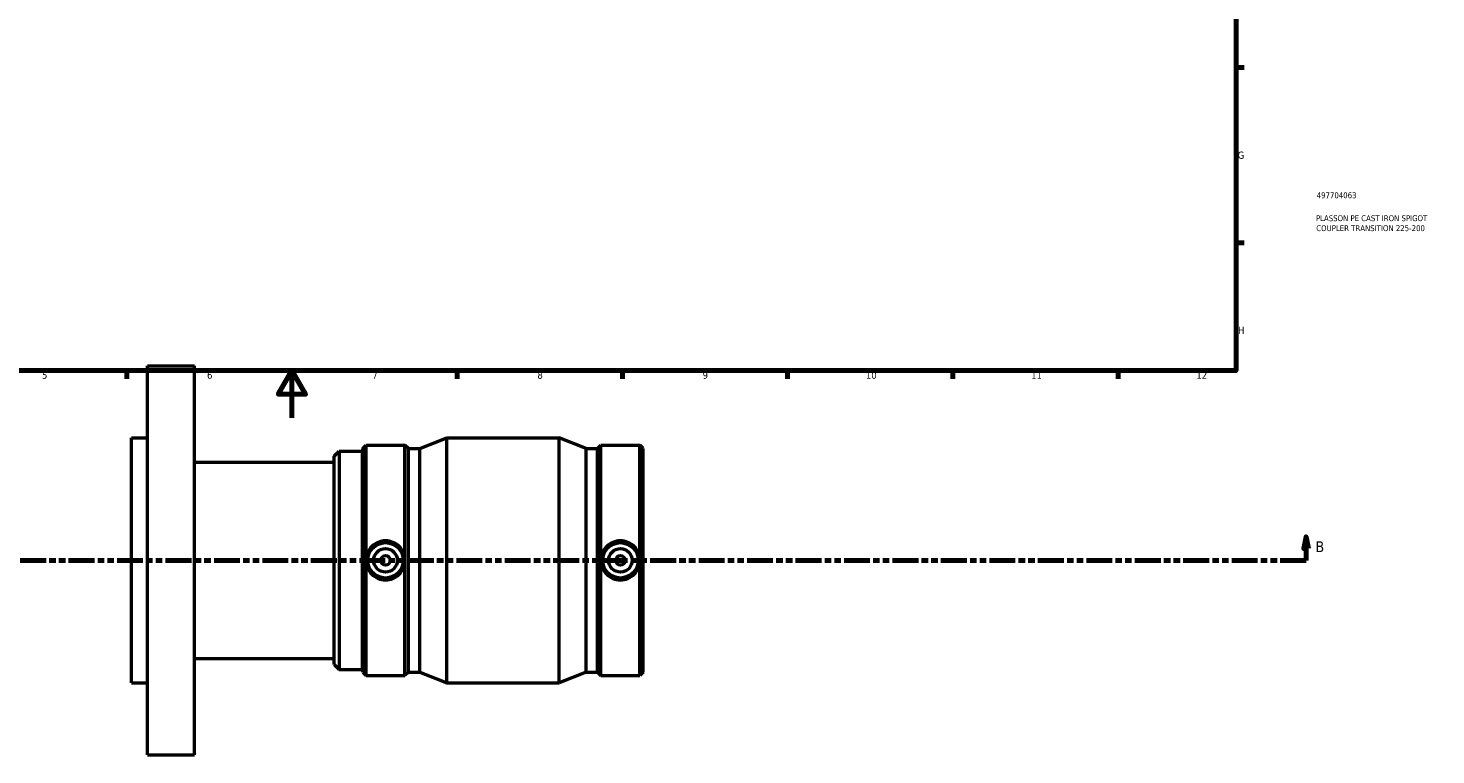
# Model space of a CAD drawing. Header units: millimetres. Extents: x -91 to 1090, y -665 to 996.
# Tile 3 of 7: x 309 to 906, y -143 to 165. Entities that reach past the tile are written whole.
import ezdxf

# ---------------------------------------------------------------- set-up
doc = ezdxf.new("R2010")
doc.units = ezdxf.units.MM
doc.linetypes.add('DOUBLE_DASH_CHAIN', pattern=[1.2403, 0.6614, -0.0827, 0.1654, -0.0827, 0.1654, -0.0827])
for name, color, linetype, lineweight in [('Border (ANSI)', 7, 'Continuous', 70), ('Section Line (ANSI)', 7, 'DOUBLE_DASH_CHAIN', 70), ('Title (ISO)', 7, 'Continuous', 50), ('Visible (ANSI)', 7, 'Continuous', 50)]:
    doc.layers.add(name, color=color, linetype=linetype, lineweight=lineweight)
doc.styles.add('Label Text (ANSI)', font='tahoma.ttf')
doc.styles.add('Note Text (ANSI)', font='tahoma.ttf')
doc.styles.add('Note Text (ISO)', font='tahoma.ttf')

# ---------------------------------------------------------------- blocks, each defined once
blk = doc.blocks.new('Borders Default Border')
at = {"layer": 'Border (ANSI)'}
for p, q in [((821, 148.5), (824.45, 148.5)), ((821, 74.25), (824.45, 74.25)), ((350.42, 20), (350.42, 16.55)), ((490.58, 20), (490.58, 16.55)), ((560.67, 20), (560.67, 16.55)), ((630.75, 20), (630.75, 16.55)), ((700.83, 20), (700.83, 16.55)), ((770.92, 20), (770.92, 16.55))]:
    blk.add_line(p, q, dxfattribs=at)
at = {"layer": 'Border (ANSI)', "flags": 128}
for points in [[(20, 20), (20, 574), (821, 574), (821, 20), (20, 20)], [(420.5, 0), (420.5, 20), (414.73, 10), (426.27, 10), (420.5, 20)]]:
    blk.add_lwpolyline(points, dxfattribs=at)
at = {"layer": 'Border (ANSI)', "attachment_point": 7, "style": 'Note Text (ANSI)'}
for s, insert, char_height in [('G', (821.66, 109.79), 3.05), ('H', (821.81, 35.6), 3.05), ('5', (314.48, 16.49), 3.05), ('6', (384.49, 16.49), 3.05), ('7', (454.6, 16.55), 3.05), ('8', (524.63, 16.48), 3.05), ('9', (594.7, 16.49), 3.05), ('10', (663.96, 16.49), 3.048), ('11', (734.04, 16.55), 3.048), ('12', (804.13, 16.55), 3.048)]:
    blk.add_mtext(s, dxfattribs=dict(at, insert=insert, char_height=char_height))
blk = doc.blocks.new('Title Blocks ISO')
at = {"layer": 'Title (ISO)', "color": 232, "true_color": 0xca0064, "style": 'Note Text (ISO)'}
for tag, p in [('PART_NUMBER_001', (34.16, 73.13)), ('DESCRIPTION_001', (33.84, 63.4)), ('DESCRIPTION_002', (33.98, 59.18))]:
    blk.add_attdef(tag, p, '', height=2.5, dxfattribs=at)
blk = doc.blocks.new('2dTransSection0')
at = {"layer": 'Section Line (ANSI)', "linetype": 'Continuous'}
for p, q in [((284.67, -50.47), (283.67, -55.47)), ((284.67, -55.47), (284.67, -50.47)), ((285.67, -55.47), (284.67, -50.47)), ((850.67, -50.47), (849.67, -55.47)), ((850.67, -55.47), (850.67, -50.47)), ((851.67, -55.47), (850.67, -50.47)), ((283.67, -55.47), (285.67, -55.47)), ((284.67, -60.47), (284.67, -55.47)), ((849.67, -55.47), (851.67, -55.47)), ((850.67, -60.47), (850.67, -55.47)), ((284.67, -60.47), (295.63, -60.47)), ((839.71, -60.47), (850.67, -60.47))]:
    blk.add_line(p, q, dxfattribs=at)
at = {"layer": 'Section Line (ANSI)', "linetype": 'DOUBLE_DASH_CHAIN', "ltscale": 16.574163}
blk.add_line((284.67, -60.47), (850.67, -60.47), dxfattribs=at)
at = {"layer": 'Section Line (ANSI)', "linetype": 'Continuous', "flags": 128}
for points in [[(285.67, -55.47), (284.67, -50.47), (283.67, -55.47), (285.67, -55.47)], [(851.67, -55.47), (850.67, -50.47), (849.67, -55.47), (851.67, -55.47)]]:
    blk.add_lwpolyline(points, dxfattribs=at)
at = {"layer": 'Section Line (ANSI)'}
for points in [[(285.67, -55.47), (284.67, -50.47), (283.67, -55.47), (285.67, -55.47)], [(851.67, -55.47), (850.67, -50.47), (849.67, -55.47), (851.67, -55.47)]]:
    blk.add_solid(points, dxfattribs=at)
at = {"layer": 'Section Line (ANSI)', "char_height": 4.57, "attachment_point": 7, "style": 'Label Text (ANSI)'}
for insert in [(277.93, -56.97), (854.63, -56.97)]:
    blk.add_mtext('B', dxfattribs=dict(at, insert=insert))

msp = doc.modelspace()

# ---------------------------------------------------------------- linework, layer by layer
at = {"layer": 'Visible (ANSI)'}
for p, q in [((359.1753, -142.9712), (359.1753, 22.0288)), ((359.1753, 22.0288), (379.1753, 22.0288)), ((379.1753, -142.9712), (379.1753, 22.0288)), ((352.5086, -112.4712), (352.5086, -8.4712)), ((352.5086, -8.4712), (359.1753, -8.4712)), ((450.5086, -13.0576), (451.975, -11.5912)), ((451.975, -109.3512), (451.975, -11.5912)), ((451.975, -11.5912), (468.4222, -11.5912)), ((468.4222, -109.3512), (468.4222, -11.5912)), ((469.8886, -13.0576), (468.4222, -11.5912)), ((474.7336, -13.0576), (486.2086, -8.4712)), ((486.2086, -112.4712), (486.2086, -8.4712)), ((486.2086, -8.4712), (533.8086, -8.4712)), ((533.8086, -112.4712), (533.8086, -8.4712)), ((545.2836, -13.0576), (533.8086, -8.4712)), ((550.1286, -13.0576), (551.595, -11.5912)), ((551.595, -109.3512), (551.595, -11.5912)), ((551.595, -11.5912), (568.0422, -11.5912)), ((568.0422, -109.3512), (568.0422, -11.5912)), ((569.5086, -13.0576), (568.0422, -11.5912)), ((438.4086, -16.2712), (440.4886, -14.1912)), ((438.4086, -104.6712), (438.4086, -16.2712)), ((440.4886, -14.1912), (440.4886, -106.7512)), ((440.4886, -14.1912), (450.4086, -14.1912)), ((450.4086, -106.7512), (450.4086, -14.1912)), ((450.5086, -107.8848), (450.5086, -13.0576)), ((469.8886, -107.8848), (469.8886, -13.0576)), ((469.8886, -13.0576), (474.7336, -13.0576)), ((474.7336, -107.8848), (474.7336, -13.0576)), ((545.2836, -107.8848), (545.2836, -13.0576)), ((545.2836, -13.0576), (550.1286, -13.0576)), ((550.1286, -107.8848), (550.1286, -13.0576)), ((569.5086, -107.8848), (569.5086, -13.0576)), ((379.1753, -18.8192), (438.4086, -18.8192)), ((450.4086, -28.9712), (450.5086, -28.9712)), ((450.4086, -91.9712), (450.5086, -91.9712)), ((379.1753, -102.1232), (438.4086, -102.1232)), ((438.4086, -104.6712), (440.4886, -106.7512)), ((440.4886, -106.7512), (450.4086, -106.7512)), ((352.5086, -112.4712), (359.1753, -112.4712)), ((450.5086, -107.8848), (451.975, -109.3512)), ((451.975, -109.3512), (468.4222, -109.3512)), ((469.8886, -107.8848), (468.4222, -109.3512)), ((469.8886, -107.8848), (474.7336, -107.8848)), ((474.7336, -107.8848), (486.2086, -112.4712)), ((486.2086, -112.4712), (533.8086, -112.4712)), ((545.2836, -107.8848), (533.8086, -112.4712)), ((545.2836, -107.8848), (550.1286, -107.8848)), ((550.1286, -107.8848), (551.595, -109.3512)), ((551.595, -109.3512), (568.0422, -109.3512)), ((569.5086, -107.8848), (568.0422, -109.3512)), ((359.1753, -142.9712), (379.1753, -142.9712))]:
    msp.add_line(p, q, dxfattribs=at)
for centre, radius in [((460.1986, -60.4712), 7.5), ((559.8186, -60.4712), 7.5), ((460.1986, -60.4712), 5), ((460.1986, -60.4712), 2), ((559.8186, -60.4712), 5), ((559.8186, -60.4712), 2)]:
    msp.add_circle(centre, radius, dxfattribs=at)
for points, knots in [([(460.1986, -52.1991), (461.2365, -52.1991), (462.3412, -52.4095), (464.3681, -53.26), (465.2905, -53.8998), (466.7428, -55.3697), (467.3709, -56.2979), (468.2041, -58.3306), (468.409, -59.4352), (468.409, -61.5072), (468.2041, -62.6119), (467.3709, -64.6445), (466.7428, -65.5727), (465.2905, -67.0426), (464.3681, -67.6825), (462.3412, -68.5329), (461.2365, -68.7433), (459.1608, -68.7433), (458.0561, -68.5329), (456.0292, -67.6825), (455.1067, -67.0426), (453.6544, -65.5727), (453.0263, -64.6445), (452.1932, -62.6119), (451.9882, -61.5072), (451.9882, -59.4352), (452.1932, -58.3306), (453.0263, -56.2979), (453.6544, -55.3697), (455.1067, -53.8998), (456.0292, -53.26), (458.0561, -52.4095), (459.1608, -52.1991), (460.1986, -52.1991)], [0, 0, 0, 0, 0.31136024, 0.31136024, 0.62272049, 0.62272049, 0.93352929, 0.93352929, 1.24433809, 1.24433809, 1.55514689, 1.55514689, 1.86595569, 1.86595569, 2.17731594, 2.17731594, 2.48867618, 2.48867618, 2.80003642, 2.80003642, 3.11139667, 3.11139667, 3.42220547, 3.42220547, 3.73301427, 3.73301427, 4.04382307, 4.04382307, 4.35463187, 4.35463187, 4.66599212, 4.66599212, 4.97735236, 4.97735236, 4.97735236, 4.97735236]), ([(559.8186, -68.7433), (558.7808, -68.7433), (557.6761, -68.5329), (555.6492, -67.6825), (554.7267, -67.0426), (553.2744, -65.5727), (552.6463, -64.6445), (551.8132, -62.6119), (551.6082, -61.5072), (551.6082, -59.4352), (551.8132, -58.3306), (552.6463, -56.2979), (553.2744, -55.3697), (554.7267, -53.8998), (555.6492, -53.26), (557.6761, -52.4095), (558.7808, -52.1991), (560.8565, -52.1991), (561.9612, -52.4095), (563.9881, -53.26), (564.9105, -53.8998), (566.3628, -55.3697), (566.9909, -56.2979), (567.8241, -58.3306), (568.029, -59.4352), (568.029, -61.5072), (567.8241, -62.6119), (566.9909, -64.6445), (566.3628, -65.5727), (564.9105, -67.0426), (563.9881, -67.6825), (561.9612, -68.5329), (560.8565, -68.7433), (559.8186, -68.7433)], [0, 0, 0, 0, 0.31136024, 0.31136024, 0.62272049, 0.62272049, 0.93352929, 0.93352929, 1.24433809, 1.24433809, 1.55514689, 1.55514689, 1.86595569, 1.86595569, 2.17731594, 2.17731594, 2.48867618, 2.48867618, 2.80003642, 2.80003642, 3.11139667, 3.11139667, 3.42220547, 3.42220547, 3.73301427, 3.73301427, 4.04382307, 4.04382307, 4.35463187, 4.35463187, 4.66599212, 4.66599212, 4.97735236, 4.97735236, 4.97735236, 4.97735236]), ([(450.5086, -59.567), (450.481, -59.8713), (450.4677, -60.1736), (450.4677, -60.7689), (450.481, -61.0712), (450.5086, -61.3754)], [1.398353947, 1.398353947, 1.398353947, 1.398353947, 1.487649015, 1.487649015, 1.576944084, 1.576944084, 1.576944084, 1.576944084]), ([(569.5086, -59.567), (569.5362, -59.8713), (569.5496, -60.1736), (569.5496, -60.7689), (569.5362, -61.0712), (569.5086, -61.3754)], [1.398353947, 1.398353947, 1.398353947, 1.398353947, 1.487649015, 1.487649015, 1.576944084, 1.576944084, 1.576944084, 1.576944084])]:
    msp.add_open_spline(points, degree=3, knots=knots, dxfattribs=at)

# ---------------------------------------------------------------- block references
msp.add_blockref('Borders Default Border', (0, 0))
msp.add_blockref('Title Blocks ISO', (821, 20)).add_auto_attribs({'PART_NUMBER_001': '497704063', 'DESCRIPTION_001': 'PLASSON PE CAST IRON SPIGOT', 'DESCRIPTION_002': 'COUPLER TRANSITION 225-200'})
at = {"layer": 'Section Line (ANSI)'}
msp.add_blockref('2dTransSection0', (0, 0), dxfattribs=at)

doc.saveas('drawing.dxf')
